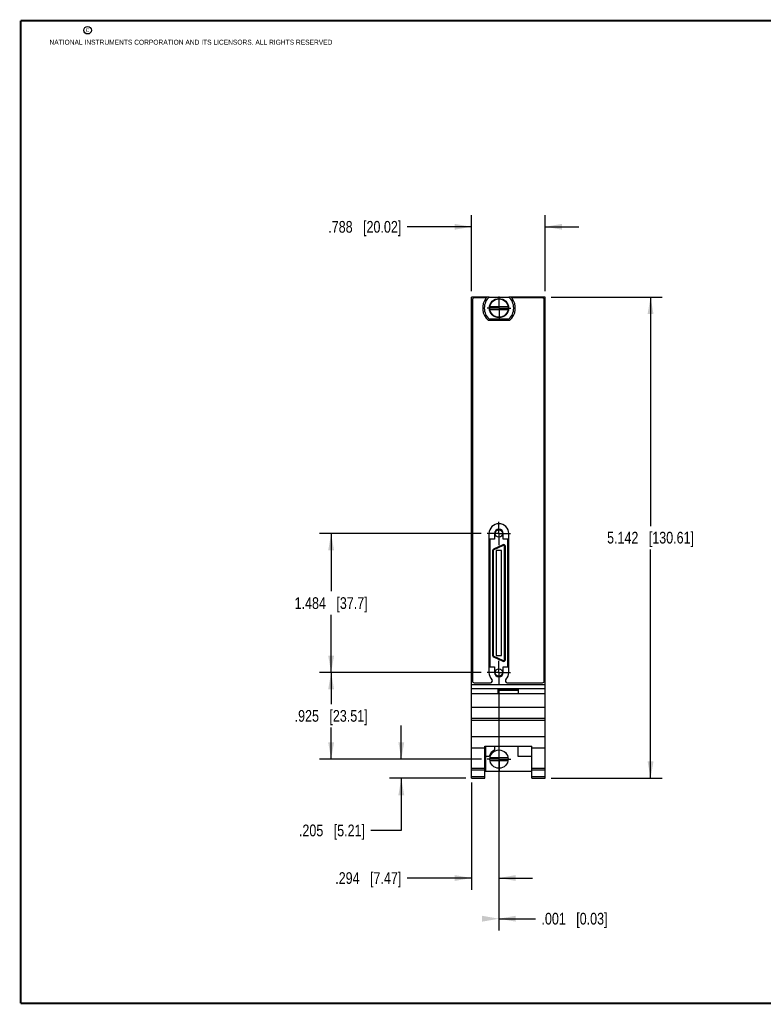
# Model space of a CAD drawing. Header units: inches. Extents: x 0.2 to 16.8, y 0.2 to 10.8.
# Tile 1 of 10: x 0.2 to 8.2, y 0.2 to 10.8. Entities that reach past the tile are written whole.
import ezdxf

# ---------------------------------------------------------------- set-up
doc = ezdxf.new("R2010")
doc.units = ezdxf.units.IN
doc.header["$LTSCALE"] = 0.935
doc.header["$MEASUREMENT"] = 0
doc.linetypes.add('CENTER', pattern=[0.6, 0.375, -0.075, 0.075, -0.075])
doc.layers.get('0').update_dxf_attribs({"linetype": 'CONTINUOUS'})
doc.layers.add('02___PRT_ALL_AXES', color=7, linetype='CONTINUOUS')
doc.layers.add('DIMENSIONS', color=7, linetype='CONTINUOUS')
doc.styles.get("Standard").update_dxf_attribs({"font": 'txt', "width": 0.8})
doc.dimstyles.new('DIMSTYLE_1', dxfattribs={"dimtxt": 0.125, "dimasz": 0.18, "dimexe": 0.18, "dimexo": 0.0625, "dimgap": 0.09, "dimtad": 0, "dimtih": 1, "dimtoh": 1, "dimdec": 3, "dimzin": 4, "dimdsep": 46, "dimtxsty": 'STANDARD', "dimblk": '_FILLED', "dimblk1": '_FILLED', "dimblk2": '_FILLED', "dimcen": 0.09, "dimadec": 0, "dimazin": 0, "dimtp": 0.01, "dimtm": 0.01, "dimtfac": 1, "dimtdec": 3, "dimtofl": 0, "dimtmove": 0, "dimatfit": 3, "dimldrblk": '_FILLED', "dimfxl": 1, "dimtolj": 1, "dimtzin": 4, "dimarcsym": 0})

# ---------------------------------------------------------------- blocks, each defined once
blk = doc.blocks.new('_FILLED')
at = {"color": 0, "linetype": 'BYBLOCK'}
blk.add_solid([(0, 0), (-1, 0.174), (-1, -0.174)], dxfattribs=at)
blk = doc.blocks.new('*D0')
at = {"layer": 'DIMENSIONS', "color": 2, "linetype": 'CONTINUOUS'}
for p, q in [((5.92, 7.805), (7.108, 7.805)), ((6.983, 7.805), (6.983, 5.359)), ((6.983, 2.663), (6.983, 5.109)), ((5.92, 2.663), (7.108, 2.663))]:
    blk.add_line(p, q, dxfattribs=at)
at = {"layer": 'DIMENSIONS', "color": 2, "linetype": 'CONTINUOUS', "xscale": 0.18, "yscale": 0.18, "zscale": 0.18}
for p, rotation in [((6.983, 7.805), 90), ((6.983, 2.663), 270)]:
    blk.add_blockref('_FILLED', p, dxfattribs=dict(at, rotation=rotation))
at = {"layer": 'DIMENSIONS', "color": 2, "linetype": 'CONTINUOUS', "insert": (6.983, 5.297), "char_height": 0.125, "width": 1.425, "attachment_point": 2, "line_spacing_factor": 0.9}
blk.add_mtext('5.142{\\Ftxt.shx;\\W1.000000;\\H0.125000; }[130.61]', dxfattribs=at)
blk = doc.blocks.new('*D1')
at = {"layer": 'DIMENSIONS', "color": 2, "linetype": 'CONTINUOUS'}
for p, q in [((5.069, 7.868), (5.069, 8.681)), ((5.857, 7.868), (5.857, 8.681)), ((5.069, 8.556), (4.382, 8.556)), ((5.857, 8.556), (6.217, 8.556))]:
    blk.add_line(p, q, dxfattribs=at)
at = {"layer": 'DIMENSIONS', "color": 2, "linetype": 'CONTINUOUS', "xscale": 0.18, "yscale": 0.18, "zscale": 0.18}
blk.add_blockref('_FILLED', (5.069, 8.556), dxfattribs=at)
at = {"layer": 'DIMENSIONS', "color": 2, "linetype": 'CONTINUOUS', "xscale": 0.18, "yscale": 0.18, "zscale": 0.18, "rotation": 180}
blk.add_blockref('_FILLED', (5.857, 8.556), dxfattribs=at)
at = {"layer": 'DIMENSIONS', "color": 2, "linetype": 'CONTINUOUS', "insert": (4.319, 8.618), "char_height": 0.125, "width": 1.225, "attachment_point": 3, "line_spacing_factor": 0.9}
blk.add_mtext('.788{\\Ftxt.shx;\\W1.000000;\\H0.125000; }[20.02]', dxfattribs=at)
blk = doc.blocks.new('*D2')
at = {"layer": 'DIMENSIONS', "color": 2, "linetype": 'CONTINUOUS'}
for p, q in [((5.174, 3.794), (3.444, 3.794)), ((3.569, 3.794), (3.569, 3.456)), ((3.569, 2.868), (3.569, 3.206)), ((5.176, 2.868), (3.444, 2.868))]:
    blk.add_line(p, q, dxfattribs=at)
at = {"layer": 'DIMENSIONS', "color": 2, "linetype": 'CONTINUOUS', "xscale": 0.18, "yscale": 0.18, "zscale": 0.18}
for p, rotation in [((3.569, 3.794), 90), ((3.569, 2.868), 270)]:
    blk.add_blockref('_FILLED', p, dxfattribs=dict(at, rotation=rotation))
at = {"layer": 'DIMENSIONS', "color": 2, "linetype": 'CONTINUOUS', "insert": (3.569, 3.393), "char_height": 0.125, "width": 1.225, "attachment_point": 2, "line_spacing_factor": 0.9}
blk.add_mtext('.925{\\Ftxt.shx;\\W1.000000;\\H0.125000; }[23.51]', dxfattribs=at)
blk = doc.blocks.new('*D3')
at = {"layer": 'DIMENSIONS', "color": 2, "linetype": 'CONTINUOUS'}
for p, q in [((5.174, 5.278), (3.444, 5.278)), ((3.569, 5.278), (3.569, 4.661)), ((3.569, 3.794), (3.569, 4.411)), ((5.174, 3.794), (3.444, 3.794))]:
    blk.add_line(p, q, dxfattribs=at)
at = {"layer": 'DIMENSIONS', "color": 2, "linetype": 'CONTINUOUS', "xscale": 0.18, "yscale": 0.18, "zscale": 0.18}
for p, rotation in [((3.569, 5.278), 90), ((3.569, 3.794), 270)]:
    blk.add_blockref('_FILLED', p, dxfattribs=dict(at, rotation=rotation))
at = {"layer": 'DIMENSIONS', "color": 2, "linetype": 'CONTINUOUS', "insert": (3.569, 4.598), "char_height": 0.125, "width": 1.225, "attachment_point": 2, "line_spacing_factor": 0.9}
blk.add_mtext('1.484{\\Ftxt.shx;\\W1.000000;\\H0.125000; }[37.7]', dxfattribs=at)
blk = doc.blocks.new('*D4')
at = {"layer": 'DIMENSIONS', "color": 2, "linetype": 'CONTINUOUS'}
for p, q in [((5.363, 2.681), (5.363, 1.473)), ((5.069, 2.619), (5.069, 1.473)), ((5.069, 1.598), (4.382, 1.598)), ((5.363, 1.598), (5.723, 1.598))]:
    blk.add_line(p, q, dxfattribs=at)
at = {"layer": 'DIMENSIONS', "color": 2, "linetype": 'CONTINUOUS', "xscale": 0.18, "yscale": 0.18, "zscale": 0.18}
blk.add_blockref('_FILLED', (5.069, 1.598), dxfattribs=at)
at = {"layer": 'DIMENSIONS', "color": 2, "linetype": 'CONTINUOUS', "xscale": 0.18, "yscale": 0.18, "zscale": 0.18, "rotation": 180}
blk.add_blockref('_FILLED', (5.363, 1.598), dxfattribs=at)
at = {"layer": 'DIMENSIONS', "color": 2, "linetype": 'CONTINUOUS', "insert": (4.319, 1.66), "char_height": 0.125, "width": 1.125, "attachment_point": 3, "line_spacing_factor": 0.9}
blk.add_mtext('.294{\\Ftxt.shx;\\W1.000000;\\H0.125000; }[7.47]', dxfattribs=at)
blk = doc.blocks.new('*D5')
at = {"layer": 'DIMENSIONS', "color": 2, "linetype": 'CONTINUOUS'}
for p, q in [((5.362, 3.606), (5.362, 1.038)), ((5.363, 2.681), (5.363, 1.038)), ((5.362, 1.163), (5.363, 1.163)), ((5.363, 1.163), (5.363, 1.163)), ((5.363, 1.163), (5.754, 1.163))]:
    blk.add_line(p, q, dxfattribs=at)
at = {"layer": 'DIMENSIONS', "color": 2, "linetype": 'CONTINUOUS', "xscale": 0.18, "yscale": 0.18, "zscale": 0.18}
blk.add_blockref('_FILLED', (5.363, 1.163), dxfattribs=at)
at = {"layer": 'DIMENSIONS', "color": 2, "linetype": 'CONTINUOUS', "xscale": 0.18, "yscale": 0.18, "zscale": 0.18, "rotation": 180}
blk.add_blockref('_FILLED', (5.362, 1.163), dxfattribs=at)
at = {"layer": 'DIMENSIONS', "color": 2, "linetype": 'CONTINUOUS', "insert": (5.817, 1.226), "char_height": 0.125, "width": 1.125, "attachment_point": 1, "line_spacing_factor": 0.9}
blk.add_mtext('.001{\\Ftxt.shx;\\W1.000000;\\H0.125000; }[0.03]', dxfattribs=at)
blk = doc.blocks.new('*D6')
at = {"layer": 'DIMENSIONS', "color": 2, "linetype": 'CONTINUOUS'}
for p, q in [((4.319, 2.868), (4.319, 3.228)), ((5.176, 2.868), (4.194, 2.868)), ((5.007, 2.663), (4.194, 2.663)), ((4.319, 2.663), (4.319, 2.106)), ((4.319, 2.106), (3.994, 2.106))]:
    blk.add_line(p, q, dxfattribs=at)
at = {"layer": 'DIMENSIONS', "color": 2, "linetype": 'CONTINUOUS', "xscale": 0.18, "yscale": 0.18, "zscale": 0.18}
for p, rotation in [((4.319, 2.868), 270), ((4.319, 2.663), 90)]:
    blk.add_blockref('_FILLED', p, dxfattribs=dict(at, rotation=rotation))
at = {"layer": 'DIMENSIONS', "color": 2, "linetype": 'CONTINUOUS', "insert": (3.931, 2.169), "char_height": 0.125, "width": 1.125, "attachment_point": 3, "line_spacing_factor": 0.9}
blk.add_mtext('.205{\\Ftxt.shx;\\W1.000000;\\H0.125000; }[5.21]', dxfattribs=at)

msp = doc.modelspace()

# ---------------------------------------------------------------- linework, layer by layer
at = {"color": 7, "linetype": 'CONTINUOUS'}
for p, q in [((5.0693, 2.6631), (5.0693, 7.8051)), ((5.259, 7.8051), (5.0693, 7.8051)), ((5.2256, 7.7951), (5.0993, 7.7951)), ((5.2595, 7.8056), (5.467, 7.8056)), ((5.8573, 7.8051), (5.4676, 7.8051)), ((5.8273, 7.7951), (5.501, 7.7951)), ((5.8573, 2.6631), (5.8573, 7.8051)), ((5.0793, 7.7751), (5.0793, 3.7051)), ((5.4603, 7.7009), (5.2662, 7.7009)), ((5.8473, 3.7051), (5.8473, 7.7751)), ((5.2662, 7.6733), (5.4603, 7.6733)), ((5.477, 7.5541), (5.2495, 7.5541)), ((5.467, 7.5686), (5.2595, 7.5686)), ((5.2561, 5.2778), (5.2561, 3.7938)), ((5.3149, 5.2778), (5.3149, 5.2188)), ((5.4093, 5.2188), (5.4093, 5.2778)), ((5.4681, 3.7938), (5.4681, 5.2778)), ((5.2661, 5.2188), (5.2661, 3.8526)), ((5.3149, 5.2188), (5.2661, 5.2188)), ((5.403, 5.1578), (5.3045, 5.112)), ((5.4063, 5.1507), (5.403, 5.1578)), ((5.4581, 5.2188), (5.4093, 5.2188)), ((5.4581, 3.8526), (5.4581, 5.2188)), ((5.2932, 5.0941), (5.2932, 3.9772)), ((5.301, 5.0941), (5.2932, 5.0941)), ((5.301, 5.0941), (5.301, 3.9772)), ((5.3079, 5.1048), (5.3045, 5.112)), ((5.4063, 5.1507), (5.3079, 5.1048)), ((5.3345, 5.0967), (5.3345, 3.9747)), ((5.3896, 5.0967), (5.3345, 5.0967)), ((5.3896, 3.9747), (5.3896, 5.0967)), ((5.4231, 3.9313), (5.4231, 5.14)), ((5.4231, 5.14), (5.431, 5.14)), ((5.431, 3.9313), (5.431, 5.14)), ((5.301, 3.9772), (5.2932, 3.9772)), ((5.3079, 3.9665), (5.3045, 3.9594)), ((5.3045, 3.9594), (5.403, 3.9135)), ((5.3079, 3.9665), (5.4063, 3.9206)), ((5.3345, 3.9747), (5.3896, 3.9747)), ((5.4063, 3.9206), (5.403, 3.9135)), ((5.4231, 3.9313), (5.431, 3.9313)), ((5.2661, 3.8526), (5.3149, 3.8526)), ((5.3149, 3.8526), (5.3149, 3.7936)), ((5.4093, 3.8526), (5.4581, 3.8526)), ((5.4093, 3.7936), (5.4093, 3.8526)), ((5.0993, 3.6851), (5.2725, 3.6851)), ((5.4516, 3.6851), (5.8273, 3.6851)), ((5.0693, 3.6651), (5.8573, 3.6651)), ((5.0693, 3.6221), (5.8573, 3.6221)), ((5.3533, 3.6121), (5.5733, 3.6121)), ((5.3533, 3.5651), (5.3533, 3.6121)), ((5.3533, 3.6051), (5.5733, 3.6051)), ((5.5733, 3.5651), (5.5733, 3.6121)), ((5.8573, 3.5651), (5.0693, 3.5651)), ((5.0693, 3.4251), (5.8573, 3.4251)), ((5.0693, 3.3051), (5.8573, 3.3051)), ((5.0693, 3.2856), (5.8573, 3.2856)), ((5.0693, 3.1098), (5.8573, 3.1098)), ((5.0693, 2.9901), (5.2113, 2.9901)), ((5.2113, 3.0054), (5.7153, 3.0054)), ((5.2113, 2.6631), (5.2113, 3.0054)), ((5.2173, 3.0054), (5.2173, 2.7401)), ((5.3143, 3.0054), (5.3143, 2.9655)), ((5.5643, 3.0054), (5.5643, 2.9001)), ((5.7153, 2.6631), (5.7153, 3.0054)), ((5.7153, 2.9901), (5.8573, 2.9901)), ((5.2173, 2.9001), (5.2591, 2.9001)), ((5.4603, 2.8819), (5.2662, 2.8819)), ((5.2662, 2.8543), (5.4603, 2.8543)), ((5.5643, 2.9001), (5.7153, 2.9001)), ((5.0693, 2.7731), (5.2113, 2.7731)), ((5.0693, 2.7539), (5.2113, 2.7539)), ((5.2173, 2.7401), (5.7153, 2.7401)), ((5.7153, 2.7731), (5.8573, 2.7731)), ((5.7153, 2.7539), (5.8573, 2.7539)), ((5.0693, 2.6811), (5.2113, 2.6811)), ((5.0693, 2.6631), (5.2113, 2.6631)), ((5.7153, 2.6811), (5.8573, 2.6811)), ((5.7153, 2.6631), (5.8573, 2.6631))]:
    msp.add_line(p, q, dxfattribs=at)
at = {"color": 7, "linetype": 'CONTINUOUS', "const_width": 0.02}
for points in [[(0.25, 10.7586), (0.25, 0.2586)], [(16.75, 10.7586), (0.25, 10.7586)], [(0.25, 0.2586), (16.75, 0.2586)]]:
    msp.add_lwpolyline(points, dxfattribs=at)
at = {"color": 2, "linetype": 'CONTINUOUS'}
msp.add_circle((0.9659, 10.6562), 0.0403, dxfattribs=at)
at = {"color": 7, "linetype": 'CONTINUOUS'}
for centre, radius in [((5.3633, 7.6871), 0.1025), ((5.3633, 7.6871), 0.098), ((5.3621, 5.2778), 0.0394), ((5.3621, 3.7936), 0.0394), ((5.3633, 2.8681), 0.098)]:
    msp.add_circle(centre, radius, dxfattribs=at)
for centre, radius, start, end in [((5.0993, 7.7751), 0.02, 90, 180), ((5.3633, 7.6871), 0.175, 141.89221, 229.4642), ((5.3633, 7.6871), 0.1575, 131.20295, 228.79705), ((5.3633, 7.6871), 0.1575, 311.20295, 48.79705), ((5.3633, 7.6871), 0.175, 310.5358, 38.10779), ((5.8273, 7.7751), 0.02, 0, 90), ((5.3621, 5.2778), 0.106, 0, 180), ((5.3621, 5.2778), 0.0472, 0, 180), ((5.4113, 5.14), 0.0197, 0, 115), ((5.3129, 5.0941), 0.0197, 115, 180), ((5.3129, 5.0941), 0.0118, 115, 180), ((5.4113, 5.14), 0.0118, 0, 115), ((5.3129, 3.9772), 0.0197, 180, 245), ((5.3129, 3.9772), 0.0118, 180, 245), ((5.4113, 3.9313), 0.0197, 245, 360), ((5.4113, 3.9313), 0.0118, 245, 360), ((5.3621, 3.7938), 0.106, 180, 224.71074), ((5.3621, 3.7936), 0.0472, 180, 360), ((5.3621, 3.7938), 0.106, 315.28926, 360), ((5.0993, 3.7051), 0.02, 180, 270), ((5.2725, 3.7051), 0.02, 270, 44.71074), ((5.4516, 3.7051), 0.02, 135.28926, 270), ((5.8273, 3.7051), 0.02, 270, 360), ((5.3633, 2.8681), 0.109, 116.71426, 162.92771)]:
    msp.add_arc(centre, radius, start, end, dxfattribs=at)
at = {"layer": '02___PRT_ALL_AXES', "color": 7, "linetype": 'CENTER'}
for p, q in [((5.3633, 7.6871), (5.3633, 7.8122)), ((5.3633, 7.6871), (5.2382, 7.6871)), ((5.3633, 7.6871), (5.3633, 7.562)), ((5.3633, 7.6871), (5.4884, 7.6871)), ((5.3621, 5.2778), (5.3621, 5.4029)), ((5.3621, 5.2778), (5.237, 5.2778)), ((5.3621, 5.2778), (5.3621, 5.1527)), ((5.3621, 5.2778), (5.4872, 5.2778)), ((5.3621, 3.7936), (5.3621, 3.9187)), ((5.3621, 3.7936), (5.237, 3.7936)), ((5.3621, 3.7936), (5.4872, 3.7936)), ((5.3621, 3.7936), (5.3621, 3.6685)), ((5.3633, 2.8681), (5.3633, 2.9932)), ((5.3633, 2.8681), (5.2382, 2.8681)), ((5.3633, 2.8681), (5.4884, 2.8681)), ((5.3633, 2.8681), (5.3633, 2.743))]:
    msp.add_line(p, q, dxfattribs=at)

# ---------------------------------------------------------------- texts
at = {"color": 2, "linetype": 'CONTINUOUS', "char_height": 0.053, "attachment_point": 1, "line_spacing_factor": 0.9}
for s, insert, width in [('c', (0.946, 10.6893), 0.0424), ('NATIONAL INSTRUMENTS CORPORATION AND ITS LICENSORS. ALL RIGHTS RESERVED', (0.5583, 10.5546), 3.0104)]:
    msp.add_mtext(s, dxfattribs=dict(at, insert=insert, width=width))

# ---------------------------------------------------------------- dimensions: what is measured, and where the dimension line sits
at = {"layer": 'DIMENSIONS', "color": 2, "linetype": 'CONTINUOUS'}
for base, p1, p2, angle, picture, middle in [((5.0693, 8.5556), (5.8573, 7.8676), (5.0693, 7.8676), 180, '*D1', (3.4568, 8.5556)), ((6.9833, 2.6631), (5.9198, 7.8051), (5.9198, 2.6631), 270, '*D0', (6.8333, 5.2341)), ((3.5693, 5.2778), (5.1745, 3.7936), (5.1745, 5.2778), 90, '*D3', (3.4193, 4.5357)), ((3.56928, 2.86813), (5.17447, 3.79355), (5.17568, 2.86813), 270, '*D2', (3.44428, 3.33084)), ((5.3621, 1.1631), (5.3633, 2.6805), (5.3621, 3.606), 180, '*D5', (6.3795, 1.1631)), ((4.3193, 2.8681), (5.0068, 2.6631), (5.1757, 2.8681), 90, '*D6', (3.1189, 2.106))]:
    dim = msp.add_linear_dim(base=base, p1=p1, p2=p2, angle=angle, dimstyle='DIMSTYLE_1', dxfattribs=at)
    dim.commit()
    dim.dimension.update_dxf_attribs({"geometry": picture, "text_midpoint": middle, "dimtype": 160})
dim = msp.add_linear_dim(base=(5.3633, 1.5976), p1=(5.0693, 2.6186), p2=(5.3633, 2.6805), dimstyle='DIMSTYLE_1', dxfattribs=at)
dim.commit()
dim.dimension.update_dxf_attribs({"geometry": '*D4', "text_midpoint": (3.5068, 1.5976), "dimtype": 160})

doc.saveas('drawing.dxf')
